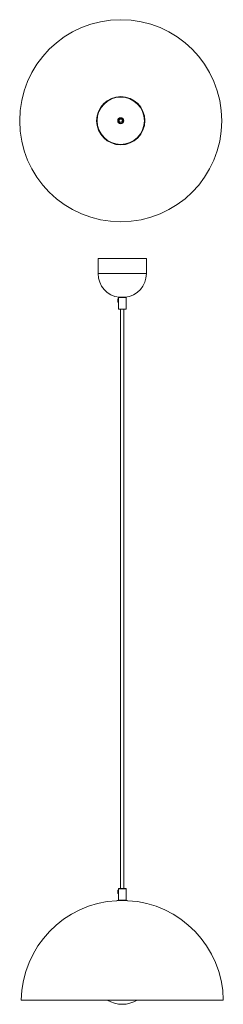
# Model space of a CAD drawing. Header units: millimetres. Extents: x -40 to 298, y -1364 to 268.
import ezdxf

# ---------------------------------------------------------------- set-up
doc = ezdxf.new("R2010")
doc.units = ezdxf.units.MM

msp = doc.modelspace()

# ---------------------------------------------------------------- linework, layer by layer
at = {"color": 7, "linetype": 'Continuous', "lineweight": 15}
for p, q in [((129.8, 104), (129.8, 102.3)), ((129.8, 99.1), (129.8, 97.3)), ((90.2, -127.7), (90.2, -152.7)), ((170.2, -127.7), (90.2, -127.7)), ((170.2, -152.7), (170.2, -127.7)), ((123.1, -199.8), (123.1, -194.5)), ((123.5, -194.4), (123.2, -194.4)), ((123.6, -194.5), (123.6, -199.8)), ((123.7, -192.4), (123.7, -196.2)), ((124.2, -191.9), (136.1, -191.9)), ((136.6, -211.4), (136.6, -192.4)), ((123.2, -199.9), (123.5, -199.9)), ((123.7, -196.2), (123.6, -196.2)), ((123.6, -198.2), (123.7, -198.2)), ((123.7, -198.2), (123.7, -211.4)), ((136.1, -211.9), (124.2, -211.9)), ((127.5, -211.9), (127.5, -1171.9)), ((132.8, -1171.9), (132.8, -211.9)), ((123.1, -1179.8), (123.1, -1174.5)), ((123.5, -1174.4), (123.2, -1174.4)), ((123.6, -1174.5), (123.6, -1179.8)), ((123.7, -1172.4), (123.7, -1176.2)), ((124.2, -1171.9), (136.1, -1171.9)), ((136.6, -1191.4), (136.6, -1172.4)), ((123.2, -1179.9), (123.5, -1179.9)), ((123.7, -1176.2), (123.6, -1176.2)), ((123.6, -1178.2), (123.7, -1178.2)), ((123.7, -1178.2), (123.7, -1191.4)), ((121.7, -1191.9), (121.4, -1192)), ((138.7, -1191.9), (121.7, -1191.9)), ((139, -1192), (138.7, -1191.9)), ((297.7, -1356.8), (-37.3, -1356.8))]:
    msp.add_line(p, q, dxfattribs=at)
at = {"color": 8, "linetype": 'Continuous', "lineweight": 15}
for p, q in [((170.2, -152.7), (90.2, -152.7)), ((123.2, -194.4), (123.2, -199.9)), ((123.5, -199.9), (123.5, -194.4)), ((136.6, -192.4), (123.7, -192.4)), ((123.7, -211.4), (136.6, -211.4)), ((123.2, -1174.4), (123.2, -1179.9)), ((123.5, -1179.9), (123.5, -1174.4)), ((136.6, -1172.4), (123.7, -1172.4)), ((123.7, -1191.4), (136.6, -1191.4))]:
    msp.add_line(p, q, dxfattribs=at)
at = {"color": 7, "linetype": 'Continuous', "lineweight": 15, "flags": 128}
for points in [[(123.7, -196.2), (123.7, -196.2), (123.7, -196.3), (123.8, -196.5), (123.8, -196.7), (123.8, -197.1), (123.8, -197.4), (123.8, -197.7), (123.8, -198), (123.7, -198.1), (123.7, -198.2), (123.7, -198.2)], [(123.7, -1176.2), (123.7, -1176.2), (123.7, -1176.3), (123.8, -1176.5), (123.8, -1176.7), (123.8, -1177.1), (123.8, -1177.4), (123.8, -1177.7), (123.8, -1178), (123.7, -1178.1), (123.7, -1178.2), (123.7, -1178.2)]]:
    msp.add_lwpolyline(points, dxfattribs=at)
at = {"color": 7, "linetype": 'Continuous', "lineweight": 15}
for radius in [167.5, 40, 39.2, 5, 3.95, 2.63]:
    msp.add_circle((127.7, 100.7), radius, dxfattribs=at)
for centre, radius, start, end in [((129.5, -152.7), 39.4, 180, 263.6463), ((130.8, -152.7), 39.4, 276.3537, 0), ((123.2, -194.5), 0.1, 90, 180), ((123.5, -194.5), 0.1, 360, 90), ((124.2, -192.4), 0.5, 90, 180), ((136.1, -192.4), 0.5, 0, 90), ((123.2, -199.8), 0.1, 180, 270), ((123.5, -199.8), 0.1, 270, 0), ((124.2, -211.4), 0.5, 180, 270), ((136.1, -211.4), 0.5, 270, 0), ((123.2, -1174.5), 0.1, 90, 180), ((123.5, -1174.5), 0.1, 0, 90), ((124.2, -1172.4), 0.5, 90, 180), ((136.1, -1172.4), 0.5, 360, 90), ((123.2, -1179.8), 0.1, 180, 270), ((123.5, -1179.8), 0.1, 270, 0), ((130.2, -1359.3), 167.5, 93.0069, 179.1384), ((124.2, -1191.4), 0.5, 180, 270), ((136.1, -1191.4), 0.5, 270, 0), ((130.2, -1359.3), 167.5, 0.8616, 86.9931), ((130.2, -1316.3), 47.5, 238.4583, 301.5417)]:
    msp.add_arc(centre, radius, start, end, dxfattribs=at)

doc.saveas('drawing.dxf')
